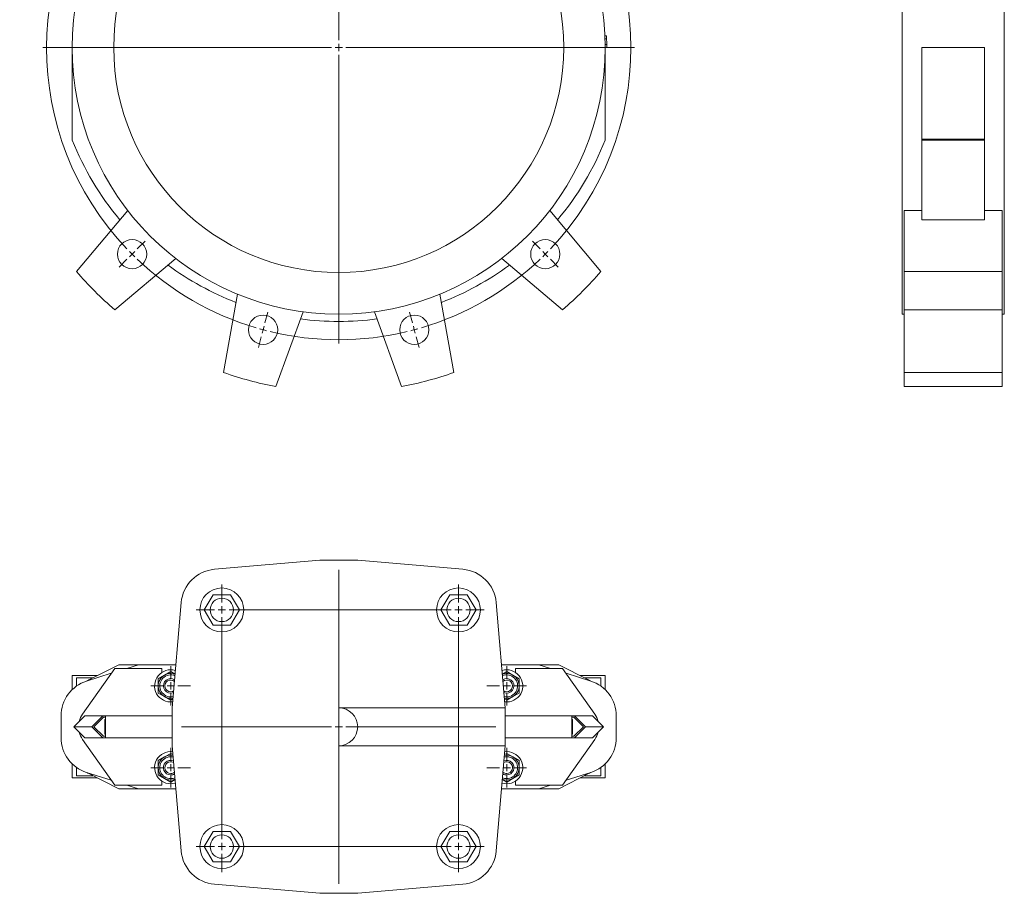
# Model space of a CAD drawing. Header units: millimetres. Extents: x -315 to 438, y 0 to 1758.
# Tile 1 of 4: x -315 to 359, y 0 to 598. Entities that reach past the tile are written whole.
import ezdxf

# ---------------------------------------------------------------- set-up
doc = ezdxf.new("R2010")
doc.units = ezdxf.units.MM

# ---------------------------------------------------------------- blocks, each defined once
blk = doc.blocks.new('SW_CENTERMARKSYMBOL_0')
at = {"color": 0, "linetype": 'Continuous', "lineweight": 0}
for p, q in [((88.36, 56.59), (86.42, 63.84)), ((141.42, -136.42), (141.42, 61.08)), ((194.48, 56.59), (196.42, 63.84)), ((89.66, 51.76), (89.01, 54.18)), ((193.19, 51.76), (193.83, 54.18)), ((89.66, 51.76), (90.3, 49.35)), ((193.19, 51.76), (192.54, 49.35)), ((90.95, 46.93), (92.89, 39.69)), ((191.89, 46.93), (189.95, 39.69)), ((-3.54, 3.54), (-8.84, 8.84)), ((286.38, 3.54), (291.68, 8.84)), ((0, 0), (-1.77, 1.77)), ((0, 0), (1.77, -1.77)), ((282.84, 0), (281.07, -1.77)), ((282.84, 0), (284.61, 1.77)), ((3.54, -3.54), (8.84, -8.84)), ((279.31, -3.54), (274, -8.84)), ((136.42, -141.42), (-61.08, -141.42)), ((141.42, -141.42), (138.92, -141.42)), ((141.42, -141.42), (141.42, -138.92)), ((141.42, -141.42), (141.42, -143.92)), ((141.42, -141.42), (143.92, -141.42)), ((146.42, -141.42), (343.92, -141.42)), ((141.42, -146.42), (141.42, -343.92)), ((3.54, -279.31), (8.84, -274)), ((279.31, -279.31), (274, -274)), ((0, -282.84), (-1.77, -284.61)), ((0, -282.84), (1.77, -281.07)), ((282.84, -282.84), (281.07, -281.07)), ((282.84, -282.84), (284.61, -284.61)), ((-3.54, -286.38), (-8.84, -291.68)), ((286.38, -286.38), (291.68, -291.68)), ((90.95, -329.78), (92.89, -322.53)), ((191.89, -329.78), (189.95, -322.53)), ((89.66, -334.61), (89.01, -337.02)), ((89.66, -334.61), (90.3, -332.19)), ((193.19, -334.61), (192.54, -332.19)), ((193.19, -334.61), (193.83, -337.02)), ((88.36, -339.44), (86.42, -346.68)), ((194.48, -339.44), (196.42, -346.68))]:
    blk.add_line(p, q, dxfattribs=at)
for start, end in [(76.43239, 103.56761), (106.43239, 133.56761), (105, 105.7162), (104.2838, 105), (75, 75.7162), (74.2838, 75), (46.43239, 73.56761), (135, 135.7162), (134.2838, 135), (45, 45.7162), (44.2838, 45), (136.43239, 223.56761), (316.43239, 43.56761), (224.2838, 225), (225, 225.7162), (314.2838, 315), (315, 315.7162), (226.43239, 253.56761), (286.43239, 313.56761), (254.2838, 255), (255, 255.7162), (256.43239, 283.56761), (284.2838, 285), (285, 285.7162)]:
    blk.add_arc((141.42, -141.42), 200, start, end, dxfattribs=at)
blk = doc.blocks.new('SW_CENTERMARKSYMBOL_13')
at = {"color": 0, "linetype": 'Continuous', "lineweight": 0}
for p, q in [((0, 5), (0, 13.5)), ((-5, 0), (-13.5, 0)), ((0, 0), (-2.5, 0)), ((0, 0), (0, 2.5)), ((0, 0), (0, -2.5)), ((0, 0), (2.5, 0)), ((5, 0), (13.5, 0)), ((0, -5), (0, -13.5))]:
    blk.add_line(p, q, dxfattribs=at)
blk = doc.blocks.new('SW_CENTERMARKSYMBOL_14')
at = {"color": 0, "linetype": 'Continuous', "lineweight": 0}
for p, q in [((0, 5), (0, 13.5)), ((-5, 0), (-13.5, 0)), ((0, 0), (-2.5, 0)), ((0, 0), (0, 2.5)), ((0, 0), (0, -2.5)), ((0, 0), (2.5, 0)), ((5, 0), (13.5, 0)), ((0, -5), (0, -13.5))]:
    blk.add_line(p, q, dxfattribs=at)
blk = doc.blocks.new('SW_CENTERMARKSYMBOL_15')
at = {"color": 0, "linetype": 'Continuous', "lineweight": 0}
for p, q in [((0, 5), (0, 13.5)), ((-5, 0), (-13.5, 0)), ((0, 0), (-2.5, 0)), ((0, 0), (0, 2.5)), ((0, 0), (0, -2.5)), ((0, 0), (2.5, 0)), ((5, 0), (13.5, 0)), ((0, -5), (0, -13.5))]:
    blk.add_line(p, q, dxfattribs=at)
blk = doc.blocks.new('SW_CENTERMARKSYMBOL_16')
at = {"color": 0, "linetype": 'Continuous', "lineweight": 0}
for p, q in [((0, 5), (0, 13.5)), ((-5, 0), (-13.5, 0)), ((0, 0), (-2.5, 0)), ((0, 0), (0, 2.5)), ((0, 0), (0, -2.5)), ((0, 0), (2.5, 0)), ((5, 0), (13.5, 0)), ((0, -5), (0, -13.5))]:
    blk.add_line(p, q, dxfattribs=at)
blk = doc.blocks.new('SW_CENTERMARKSYMBOL_17')
at = {"color": 0, "linetype": 'Continuous', "lineweight": 0}
for p, q in [((0, 5), (0, 107.5)), ((-5, 0), (-107.5, 0)), ((0, 0), (-2.5, 0)), ((0, 0), (0, 2.5)), ((0, 0), (0, -2.5)), ((0, 0), (2.5, 0)), ((5, 0), (107.5, 0)), ((0, -5), (0, -107.5))]:
    blk.add_line(p, q, dxfattribs=at)
blk = doc.blocks.new('SW_CENTERMARKSYMBOL_18')
at = {"color": 0, "linetype": 'Continuous', "lineweight": 0}
for p, q in [((0, 167), (0, 179.5)), ((162, 167), (162, 179.5)), ((-5, 162), (-17.5, 162)), ((0, 162), (-2.5, 162)), ((0, 162), (0, 164.5)), ((0, 162), (0, 159.5)), ((0, 162), (2.5, 162)), ((5, 162), (157, 162)), ((162, 162), (159.5, 162)), ((162, 162), (162, 164.5)), ((162, 162), (162, 159.5)), ((162, 162), (164.5, 162)), ((167, 162), (179.5, 162)), ((0, 5), (0, 157)), ((162, 5), (162, 157)), ((-5, 0), (-17.5, 0)), ((0, 0), (-2.5, 0)), ((0, 0), (0, 2.5)), ((0, 0), (0, -2.5)), ((0, 0), (2.5, 0)), ((5, 0), (157, 0)), ((162, 0), (159.5, 0)), ((162, 0), (162, 2.5)), ((162, 0), (162, -2.5)), ((162, 0), (164.5, 0)), ((167, 0), (179.5, 0)), ((0, -5), (0, -17.5)), ((162, -5), (162, -17.5))]:
    blk.add_line(p, q, dxfattribs=at)

msp = doc.modelspace()

# ---------------------------------------------------------------- linework, layer by layer
at = {"color": 7, "linetype": 'Continuous', "lineweight": 15}
for p, q in [((288.83, 761.35), (288.83, 396.35)), ((358.83, 761.35), (358.83, 396.35)), ((85.53, 586.85), (86.52, 586.9)), ((85.6, 584.85), (86.6, 584.89)), ((85.69, 580.86), (86.69, 580.87)), ((-279.3, 578.85), (-279.3, 516.25)), ((85.7, 578.86), (86.7, 578.86)), ((85.7, 516.25), (85.7, 578.85)), ((345.33, 578.85), (302.33, 578.85)), ((302.33, 578.85), (302.33, 516.25)), ((345.33, 578.85), (345.33, 516.25)), ((345.33, 516.25), (302.33, 516.25)), ((302.33, 516.25), (302.33, 515.51)), ((345.33, 515.51), (302.33, 515.51)), ((302.33, 515.51), (302.33, 460.92)), ((345.33, 516.25), (345.33, 515.51)), ((345.33, 515.51), (345.33, 460.92)), ((-241.23, 467.29), (-276.24, 425.56)), ((82.65, 425.56), (47.64, 467.29)), ((302.33, 467.29), (290.33, 467.29)), ((290.33, 467.29), (290.33, 425.56)), ((357.33, 467.29), (345.33, 467.29)), ((357.33, 467.29), (357.33, 425.56)), ((302.33, 460.92), (345.33, 460.92)), ((-250.08, 399.4), (-208.36, 434.41)), ((14.76, 434.41), (56.48, 399.4)), ((357.33, 425.56), (290.33, 425.56)), ((290.33, 425.56), (290.33, 399.4)), ((357.33, 425.56), (357.33, 399.4)), ((-166.1, 410.02), (-175.56, 356.38)), ((-18.04, 356.38), (-27.49, 410.02)), ((-139.82, 346.8), (-121.19, 397.98)), ((-72.4, 397.98), (-53.77, 346.8)), ((357.33, 399.4), (290.33, 399.4)), ((290.33, 399.4), (290.33, 356.38)), ((357.33, 399.4), (357.33, 356.38)), ((288.83, 396.35), (290.33, 396.35)), ((357.33, 396.35), (358.83, 396.35)), ((357.33, 356.38), (290.33, 356.38)), ((290.33, 356.38), (290.33, 346.8)), ((357.33, 356.38), (357.33, 346.8)), ((357.33, 346.8), (290.33, 346.8)), ((-109.8, 227.89), (-181.84, 221.69)), ((-83.8, 227.89), (-109.8, 227.89)), ((-11.76, 221.69), (-83.8, 227.89)), ((-182.8, 204.28), (-188.8, 193.89)), ((-170.8, 204.28), (-182.8, 204.28)), ((-164.8, 193.89), (-170.8, 204.28)), ((-20.8, 204.28), (-26.8, 193.89)), ((-8.8, 204.28), (-20.8, 204.28)), ((-2.8, 193.89), (-8.8, 204.28)), ((-204.6, 198.92), (-210.8, 126.89)), ((17.2, 126.89), (11, 198.92)), ((-188.8, 193.89), (-182.8, 183.49)), ((-170.8, 183.49), (-164.8, 193.89)), ((-26.8, 193.89), (-20.8, 183.49)), ((-8.8, 183.49), (-2.8, 193.89)), ((-182.8, 183.49), (-170.8, 183.49)), ((-20.8, 183.49), (-8.8, 183.49)), ((-267.88, 145.95), (-247.4, 156.39)), ((-247.4, 156.39), (-233.8, 156.39)), ((-233.8, 156.39), (-241.73, 153.89)), ((-208.26, 156.39), (-233.8, 156.39)), ((40.2, 156.39), (14.66, 156.39)), ((48.13, 153.89), (40.2, 156.39)), ((40.2, 156.39), (53.8, 156.39)), ((53.8, 156.39), (74.28, 145.95)), ((-279.3, 148.89), (-279.3, 139.2)), ((-262.12, 148.89), (-279.3, 148.89)), ((-250.1, 153.89), (-272.09, 122.49)), ((-252.47, 150.5), (-269.32, 145.19)), ((-217.8, 153.89), (-250.1, 153.89)), ((-220.3, 146.79), (-216.05, 149.25)), ((-217.8, 151.11), (-217.8, 153.89)), ((-216.05, 149.25), (-211.8, 151.7)), ((-211.8, 151.7), (-208.81, 149.98)), ((18.2, 151.7), (15.22, 149.98)), ((22.45, 149.25), (18.2, 151.7)), ((26.7, 146.79), (22.45, 149.25)), ((56.5, 153.89), (24.2, 153.89)), ((24.2, 153.89), (24.2, 151.11)), ((78.49, 122.49), (56.5, 153.89)), ((75.72, 145.19), (58.88, 150.5)), ((85.7, 148.89), (68.52, 148.89)), ((85.7, 139.2), (85.7, 148.89)), ((-265.06, 147.39), (-276.24, 147.39)), ((-276.24, 141.75), (-276.24, 147.39)), ((-220.3, 141.89), (-220.3, 146.79)), ((-220.3, 136.98), (-220.3, 141.89)), ((26.7, 141.89), (26.7, 146.79)), ((26.7, 136.98), (26.7, 141.89)), ((82.65, 147.39), (71.46, 147.39)), ((82.65, 141.75), (82.65, 147.39)), ((-216.05, 134.52), (-220.3, 136.98)), ((22.45, 134.52), (26.7, 136.98)), ((-211.8, 132.07), (-216.05, 134.52)), ((-210.28, 132.95), (-211.8, 132.07)), ((18.2, 133.39), (16.63, 133.53)), ((16.68, 132.95), (18.2, 132.07)), ((18.2, 132.07), (22.45, 134.52)), ((-286.8, 121.34), (-286.8, 106.43)), ((-278.01, 113.89), (-270.52, 121.39)), ((-270.52, 121.39), (-258.16, 121.39)), ((-258.16, 121.39), (-265.74, 113.89)), ((-256.43, 121.39), (-258.16, 121.39)), ((-256.43, 106.39), (-256.43, 121.39)), ((-256.43, 121.39), (-210.8, 121.39)), ((-210.8, 126.89), (-210.8, 100.89)), ((-96.8, 100.89), (-96.8, 126.89)), ((-96.8, 126.89), (17.2, 126.89)), ((17.2, 126.89), (17.2, 100.89)), ((62.83, 121.39), (17.2, 121.39)), ((62.83, 106.39), (62.83, 121.39)), ((62.83, 121.39), (64.56, 121.39)), ((72.14, 113.89), (64.56, 121.39)), ((76.92, 121.39), (64.56, 121.39)), ((84.42, 113.89), (76.92, 121.39)), ((93.2, 106.43), (93.2, 121.34)), ((-264.31, 113.89), (-257.74, 120.39)), ((-257.74, 120.39), (-256.43, 120.39)), ((-256.8, 108.89), (-256.8, 118.89)), ((-256.8, 118.89), (-256.43, 118.89)), ((62.83, 120.39), (64.15, 120.39)), ((62.83, 118.89), (63.2, 118.89)), ((63.2, 118.89), (63.2, 108.89)), ((64.15, 120.39), (70.71, 113.89)), ((-278.01, 113.89), (-265.74, 113.89)), ((-270.52, 106.39), (-278.01, 113.89)), ((-265.74, 113.89), (-258.16, 106.39)), ((-257.74, 107.39), (-264.31, 113.89)), ((-256.43, 108.89), (-256.8, 108.89)), ((63.2, 108.89), (62.83, 108.89)), ((70.71, 113.89), (64.15, 107.39)), ((64.56, 106.39), (72.14, 113.89)), ((84.42, 113.89), (72.14, 113.89)), ((76.92, 106.39), (84.42, 113.89)), ((-272.09, 105.28), (-250.1, 73.89)), ((-270.52, 106.39), (-258.16, 106.39)), ((-256.43, 106.39), (-258.16, 106.39)), ((-256.43, 107.39), (-257.74, 107.39)), ((-210.8, 106.39), (-256.43, 106.39)), ((17.2, 106.39), (62.83, 106.39)), ((56.5, 73.89), (78.49, 105.28)), ((64.15, 107.39), (62.83, 107.39)), ((62.83, 106.39), (64.56, 106.39)), ((76.92, 106.39), (64.56, 106.39)), ((-211.8, 95.7), (-216.05, 93.25)), ((-210.28, 94.82), (-211.8, 95.7)), ((-210.8, 100.89), (-204.6, 28.85)), ((-96.8, 100.89), (17.2, 100.89)), ((11, 28.85), (17.2, 100.89)), ((16.68, 94.82), (18.2, 95.7)), ((18.2, 95.7), (22.45, 93.25)), ((-279.3, 88.57), (-279.3, 78.89)), ((-216.05, 93.25), (-220.3, 90.79)), ((-220.3, 90.79), (-220.3, 85.89)), ((22.45, 93.25), (26.7, 90.79)), ((26.7, 90.79), (26.7, 85.89)), ((85.7, 78.89), (85.7, 88.57)), ((-276.24, 80.39), (-276.24, 86.02)), ((-269.32, 82.58), (-252.47, 77.27)), ((-247.4, 71.39), (-267.88, 81.82)), ((-220.3, 85.89), (-220.3, 80.98)), ((-220.3, 80.98), (-216.05, 78.52)), ((26.7, 80.98), (22.45, 78.52)), ((26.7, 85.89), (26.7, 80.98)), ((74.28, 81.82), (53.8, 71.39)), ((58.88, 77.27), (75.72, 82.58)), ((82.65, 80.39), (82.65, 86.02)), ((-262.12, 78.89), (-279.3, 78.89)), ((-265.06, 80.39), (-276.24, 80.39)), ((-217.8, 73.89), (-217.8, 76.67)), ((-216.05, 78.52), (-211.8, 76.07)), ((-211.8, 76.07), (-208.81, 77.8)), ((18.2, 76.07), (15.22, 77.8)), ((22.45, 78.52), (18.2, 76.07)), ((24.2, 76.67), (24.2, 73.89)), ((85.7, 78.89), (68.52, 78.89)), ((82.65, 80.39), (71.46, 80.39)), ((-250.1, 73.89), (-217.8, 73.89)), ((-233.8, 71.39), (-247.4, 71.39)), ((-241.73, 73.89), (-233.8, 71.39)), ((-233.8, 71.39), (-208.26, 71.39)), ((14.66, 71.39), (40.2, 71.39)), ((24.2, 73.89), (56.5, 73.89)), ((40.2, 71.39), (48.13, 73.89)), ((53.8, 71.39), (40.2, 71.39)), ((-182.8, 42.28), (-188.8, 31.89)), ((-170.8, 42.28), (-182.8, 42.28)), ((-164.8, 31.89), (-170.8, 42.28)), ((-20.8, 42.28), (-26.8, 31.89)), ((-8.8, 42.28), (-20.8, 42.28)), ((-2.8, 31.89), (-8.8, 42.28)), ((-188.8, 31.89), (-182.8, 21.49)), ((-170.8, 21.49), (-164.8, 31.89)), ((-26.8, 31.89), (-20.8, 21.49)), ((-8.8, 21.49), (-2.8, 31.89)), ((-182.8, 21.49), (-170.8, 21.49)), ((-20.8, 21.49), (-8.8, 21.49)), ((-181.84, 6.08), (-109.8, -0.11)), ((-83.8, -0.11), (-11.76, 6.08)), ((-109.8, -0.11), (-83.8, -0.11))]:
    msp.add_line(p, q, dxfattribs=at)
at = {"color": 7, "linetype": 'Continuous', "lineweight": 15, "flags": 128}
for points in [[(-211.8, 137.89), (-210.62, 138.06), (-209.81, 138.42)], [(-209.91, 137.26), (-210.45, 137.07), (-211.8, 136.89)], [(16.21, 138.42), (17.02, 138.06), (18.2, 137.89)], [(18.2, 136.89), (16.85, 137.07), (16.31, 137.26)], [(-208.82, 77.92), (-210.03, 77.57), (-211.8, 77.39)], [(18.2, 77.39), (16.43, 77.57), (15.23, 77.92)]]:
    msp.add_lwpolyline(points, dxfattribs=at)
at = {"color": 8, "linetype": 'Continuous', "lineweight": 15, "flags": 128}
for points in [[(-211.8, 134.39), (-210.19, 134.56), (-210.14, 134.57)], [(16.54, 134.57), (16.59, 134.56), (18.2, 134.39)], [(-211.8, 78.39), (-210.19, 78.56), (-208.91, 78.96)], [(15.32, 78.96), (16.59, 78.56), (18.2, 78.39)]]:
    msp.add_lwpolyline(points, dxfattribs=at)
at = {"color": 7, "linetype": 'Continuous', "lineweight": 15}
for centre, radius in [((-96.8, 578.85), 182.5), ((-96.8, 578.85), 154), ((-238.22, 437.42), 10), ((44.62, 437.42), 10), ((-148.56, 385.66), 10), ((-45.03, 385.66), 10), ((-176.8, 193.89), 15), ((-14.8, 193.89), 15), ((-176.8, 193.89), 8), ((-14.8, 193.89), 8), ((-176.8, 31.89), 15), ((-14.8, 31.89), 15), ((-176.8, 31.89), 8), ((-14.8, 31.89), 8)]:
    msp.add_circle(centre, radius, dxfattribs=at)
for centre, radius, start, end in [((-96.8, 578.85), 183.5, 1.88684, 2.51474), ((-96.8, 578.85), 183.5, 0.63104, 1.88684), ((-96.8, 578.85), 183.5, 0.00314, 0.63104), ((-277.3, 516.25), 2, 180, 201.50081), ((-96.8, 587.35), 196, 201.50081, 220.168), ((-96.8, 587.35), 196, 319.832, 338.49919), ((83.7, 516.25), 2, 338.49919, 0), ((-96.8, 578.85), 236, 220.50398, 229.49602), ((-96.8, 587.35), 196, 233.40804, 248.98218), ((-96.8, 587.35), 196, 291.01782, 306.59196), ((-96.8, 578.85), 236, 310.50398, 319.49602), ((-96.8, 587.35), 196, 262.3268, 277.6732), ((-96.8, 578.85), 236, 250.50398, 259.49602), ((-96.8, 578.85), 236, 280.50398, 289.49602), ((-179.69, 196.78), 25, 94.91657, 175.08343), ((-13.9, 196.78), 25, 4.91657, 85.08343), ((-211.8, 141.89), 11, 73.11077, 277.0561), ((-211.8, 141.89), 8.5, 69.51089, 280.65598), ((18.2, 141.89), 11, 262.9439, 106.88923), ((18.2, 141.89), 8.5, 270, 110.48911), ((-261.8, 121.34), 25, 107.5, 180), ((-258.8, 128.13), 20, 117, 121.20467), ((-211.8, 141.89), 5, 57.92973, 270), ((-211.8, 141.89), 4, 50.30016, 270), ((18.2, 141.89), 5, 270, 122.07027), ((18.2, 141.89), 4, 270, 129.69984), ((65.2, 128.13), 20, 58.79533, 63), ((68.2, 121.34), 25, 0, 72.5), ((-259.8, 113.89), 15, 145, 165.82109), ((-96.8, 113.89), 13, 270, 90), ((66.2, 113.89), 15, 14.17891, 35), ((-259.8, 113.89), 15, 194.17891, 215), ((66.2, 113.89), 15, 325, 345.82109), ((-261.8, 106.43), 25, 180, 252.5), ((68.2, 106.43), 25, 287.5, 0), ((-211.8, 85.89), 11, 82.9439, 286.88923), ((-211.8, 85.89), 8.5, 79.34402, 270), ((18.2, 85.89), 11, 253.11077, 97.0561), ((18.2, 85.89), 8.5, 270, 100.65598), ((-211.8, 85.89), 5, 67.76286, 270), ((-211.8, 85.89), 4, 60.13329, 270), ((18.2, 85.89), 4, 270, 119.86671), ((18.2, 85.89), 5, 270, 112.23714), ((-258.8, 99.64), 20, 238.79533, 243), ((-211.8, 85.89), 4, 270, 309.69984), ((-211.8, 85.89), 5, 270, 302.07027), ((18.2, 85.89), 5, 237.92973, 270), ((18.2, 85.89), 4, 230.30016, 270), ((65.2, 99.64), 20, 297, 301.20467), ((-179.69, 30.99), 25, 184.91657, 265.08343), ((-13.9, 30.99), 25, 274.91657, 355.08343)]:
    msp.add_arc(centre, radius, start, end, dxfattribs=at)
at = {"color": 8, "linetype": 'Continuous', "lineweight": 15}
for centre, start, end in [((-211.8, 141.89), 67.37022, 270), ((18.2, 141.89), 270, 112.62978), ((-211.8, 85.89), 77.20335, 270), ((18.2, 85.89), 270, 102.79665)]:
    msp.add_arc(centre, 7.5, start, end, dxfattribs=at)

# ---------------------------------------------------------------- block references
at = {"color": 7, "linetype": 'Continuous', "lineweight": 0}
for name, p in [('SW_CENTERMARKSYMBOL_0', (-238.22, 720.27)), ('SW_CENTERMARKSYMBOL_17', (-96.8, 113.89)), ('SW_CENTERMARKSYMBOL_18', (-176.8, 31.89)), ('SW_CENTERMARKSYMBOL_13', (-211.8, 141.89)), ('SW_CENTERMARKSYMBOL_16', (18.2, 141.89)), ('SW_CENTERMARKSYMBOL_14', (-211.8, 85.89)), ('SW_CENTERMARKSYMBOL_15', (18.2, 85.89))]:
    msp.add_blockref(name, p, dxfattribs=at)

doc.saveas('drawing.dxf')
